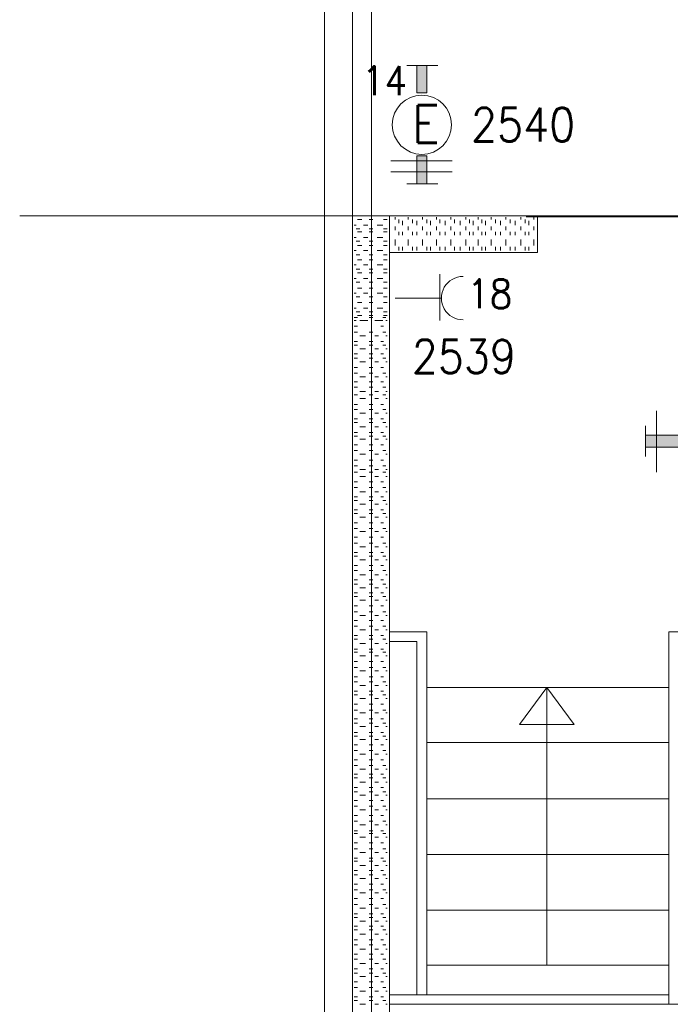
# Model space of a CAD drawing. Header units: metres. Extents: x -119 to 0, y 0 to 84.
# Tile 6 of 53: x -106.45 to -102.94, y 43.65 to 48.96. Entities that reach past the tile are written whole.
import ezdxf
from ezdxf.enums import TextEntityAlignment as Align

# ---------------------------------------------------------------- set-up
doc = ezdxf.new("R2010")
doc.units = ezdxf.units.M
doc.header["$MEASUREMENT"] = 0
doc.layers.add('Level 1', color=1, linetype='Continuous', lineweight=0)
doc.styles.add('Style-STANDARD', font='STANDARD.shx')

# ---------------------------------------------------------------- blocks, each defined once
blk = doc.blocks.new('1260')
at = {"layer": 'Level 1', "color": 1, "linetype": 'Continuous', "lineweight": 0}
for p, q in [((-630.0001, -100), (-630.0001, 100)), ((630.0001, -100), (630.0001, 100))]:
    blk.add_line(p, q, dxfattribs=at)
blk.add_circle((0, 0), 200, dxfattribs=at)
at = {"layer": 'Level 1', "color": 1, "linetype": 'Continuous', "lineweight": 0, "extrusion": (0, 0, -1)}
blk.add_solid([(200, 40), (630.0001, 40), (200, -40), (630.0001, -40)], dxfattribs=at)
at = {"layer": 'Level 1', "color": 1, "linetype": 'Continuous', "lineweight": 0}
blk.add_solid([(200, -40), (630.0001, -40), (200, 40), (630.0001, 40)], dxfattribs=at)
for points in [[(-200, 40), (-630.0001, 40), (-630.0001, -40), (-200, -40)], [(200, -40), (630.0001, -40), (630.0001, 40), (200, 40)]]:
    blk.add_3dface(points, dxfattribs=at)
at = {"layer": 'Level 1', "color": 1, "linetype": 'Continuous', "lineweight": 0, "style": 'Style-STANDARD'}
blk.add_text('A', height=250, dxfattribs=at).set_placement((-77.7681, -128.6793))

msp = doc.modelspace()

# ---------------------------------------------------------------- linework, layer by layer
at = {"layer": 'Level 1', "color": 11, "linetype": 'Continuous', "lineweight": 0}
for p, q in [((-104.555, 62.0781), (-104.555, 35.3542)), ((-106.4536, 47.8994), (-6.9068, 47.8994))]:
    msp.add_line(p, q, dxfattribs=at)
at = {"layer": 'Level 1', "color": 1, "linetype": 'Continuous', "lineweight": 0}
for p, q in [((-104.8084, 57.0997), (-104.8084, 48.1606)), ((-104.6564, 51.1702), (-104.6564, 47.8994)), ((-104.364, 48.7103), (-104.1964, 48.7103)), ((-104.4498, 48.1957), (-104.1184, 48.1957)), ((-104.8084, 41.9699), (-104.8084, 48.1684)), ((-104.4498, 48.1372), (-104.1184, 48.1372)), ((-104.364, 48.071), (-104.1964, 48.071)), ((-104.6564, 42.1063), (-104.6564, 47.8994)), ((-103.6584, 47.8994), (-104.6564, 47.8994)), ((-104.6057, 47.8799), (-104.6291, 47.8799)), ((-104.5472, 47.8799), (-104.5667, 47.8799)), ((-104.4693, 47.8799), (-104.4888, 47.8799)), ((-104.4576, 42.309), (-104.4576, 47.8994)), ((-104.4576, 47.8487), (-104.4576, 47.8721)), ((-104.4264, 47.8799), (-104.4264, 47.8916)), ((-104.4069, 47.8604), (-104.4069, 47.8799)), ((-104.3874, 47.8487), (-104.3874, 47.8721)), ((-104.3562, 47.8799), (-104.3562, 47.8916)), ((-104.3328, 47.8604), (-104.3328, 47.8799)), ((-104.3094, 47.8487), (-104.3094, 47.8721)), ((-104.2782, 47.8799), (-104.2782, 47.8916)), ((-104.2548, 47.8604), (-104.2548, 47.8799)), ((-104.2354, 47.8487), (-104.2354, 47.8721)), ((-104.2042, 47.8799), (-104.2042, 47.8916)), ((-104.1847, 47.8604), (-104.1847, 47.8799)), ((-104.1574, 47.8487), (-104.1574, 47.8721)), ((-104.1262, 47.8799), (-104.1262, 47.8916)), ((-104.1067, 47.8604), (-104.1067, 47.8799)), ((-104.0755, 47.8487), (-104.0755, 47.8721)), ((-104.0443, 47.8799), (-104.0443, 47.8916)), ((-104.0248, 47.8604), (-104.0248, 47.8799)), ((-104.0053, 47.8487), (-104.0053, 47.8721)), ((-103.9781, 47.8799), (-103.9781, 47.8916)), ((-103.9586, 47.8604), (-103.9586, 47.8799)), ((-103.9391, 47.8487), (-103.9391, 47.8721)), ((-103.9079, 47.8799), (-103.9079, 47.8916)), ((-103.8845, 47.8604), (-103.8845, 47.8799)), ((-103.8572, 47.8487), (-103.8572, 47.8721)), ((-103.8299, 47.8799), (-103.8299, 47.8916)), ((-103.8065, 47.8604), (-103.8065, 47.8799)), ((-103.7792, 47.8487), (-103.7792, 47.8721)), ((-103.748, 47.8799), (-103.748, 47.8916)), ((-103.7247, 47.8604), (-103.7247, 47.8799)), ((-103.7197, 47.8945), (-101.7738, 47.8945)), ((-103.7052, 47.8487), (-103.7052, 47.8721)), ((-103.6779, 47.8799), (-103.6779, 47.8916)), ((-103.6584, 47.8994), (-103.6584, 47.7006)), ((-103.6584, 47.8604), (-103.6584, 47.8799)), ((-104.6369, 47.8487), (-104.6486, 47.8487)), ((-104.6174, 47.8292), (-104.6369, 47.8292)), ((-104.6057, 47.8136), (-104.6291, 47.8136)), ((-104.5745, 47.8487), (-104.5979, 47.8487)), ((-104.5472, 47.8292), (-104.5667, 47.8292)), ((-104.5472, 47.8136), (-104.5667, 47.8136)), ((-104.4926, 47.8487), (-104.5238, 47.8487)), ((-104.4693, 47.8292), (-104.4888, 47.8292)), ((-104.4693, 47.8136), (-104.4888, 47.8136)), ((-104.4576, 47.7942), (-104.4576, 47.8136)), ((-104.4264, 47.8214), (-104.4264, 47.8409)), ((-104.4069, 47.7942), (-104.4069, 47.8136)), ((-104.3874, 47.7942), (-104.3874, 47.8136)), ((-104.3562, 47.8214), (-104.3562, 47.8409)), ((-104.3328, 47.7942), (-104.3328, 47.8136)), ((-104.3094, 47.7942), (-104.3094, 47.8136)), ((-104.2782, 47.8214), (-104.2782, 47.8409)), ((-104.2548, 47.7942), (-104.2548, 47.8136)), ((-104.2354, 47.7942), (-104.2354, 47.8136)), ((-104.2042, 47.8214), (-104.2042, 47.8409)), ((-104.1847, 47.7942), (-104.1847, 47.8136)), ((-104.1574, 47.7942), (-104.1574, 47.8136)), ((-104.1262, 47.8214), (-104.1262, 47.8409)), ((-104.1067, 47.7942), (-104.1067, 47.8136)), ((-104.0755, 47.7942), (-104.0755, 47.8136)), ((-104.0443, 47.8214), (-104.0443, 47.8409)), ((-104.0248, 47.7942), (-104.0248, 47.8136)), ((-104.0053, 47.7942), (-104.0053, 47.8136)), ((-103.9781, 47.8214), (-103.9781, 47.8409)), ((-103.9586, 47.7942), (-103.9586, 47.8136)), ((-103.9391, 47.7942), (-103.9391, 47.8136)), ((-103.9079, 47.8214), (-103.9079, 47.8409)), ((-103.8845, 47.7942), (-103.8845, 47.8136)), ((-103.8572, 47.7942), (-103.8572, 47.8136)), ((-103.8299, 47.8214), (-103.8299, 47.8409)), ((-103.8065, 47.7942), (-103.8065, 47.8136)), ((-103.7792, 47.7942), (-103.7792, 47.8136)), ((-103.748, 47.8214), (-103.748, 47.8409)), ((-103.7247, 47.7942), (-103.7247, 47.8136)), ((-103.7052, 47.7942), (-103.7052, 47.8136)), ((-103.6779, 47.8214), (-103.6779, 47.8409)), ((-103.6584, 47.7942), (-103.6584, 47.8136)), ((-104.6369, 47.7825), (-104.6486, 47.7825)), ((-104.6174, 47.763), (-104.6369, 47.763)), ((-104.5745, 47.7825), (-104.5979, 47.7825)), ((-104.5472, 47.763), (-104.5667, 47.763)), ((-104.4926, 47.7825), (-104.5238, 47.7825)), ((-104.4693, 47.763), (-104.4888, 47.763)), ((-104.4264, 47.7396), (-104.4264, 47.7708)), ((-104.3562, 47.7396), (-104.3562, 47.7708)), ((-104.2782, 47.7396), (-104.2782, 47.7708)), ((-104.2042, 47.7396), (-104.2042, 47.7708)), ((-104.1262, 47.7396), (-104.1262, 47.7708)), ((-104.0443, 47.7396), (-104.0443, 47.7708)), ((-103.9781, 47.7396), (-103.9781, 47.7708)), ((-103.9079, 47.7396), (-103.9079, 47.7708)), ((-103.8299, 47.7396), (-103.8299, 47.7708)), ((-103.748, 47.7396), (-103.748, 47.7708)), ((-103.6779, 47.7396), (-103.6779, 47.7708)), ((-104.6369, 47.7123), (-104.6486, 47.7123)), ((-104.6057, 47.7396), (-104.6291, 47.7396)), ((-104.5745, 47.7123), (-104.5979, 47.7123)), ((-104.5472, 47.7396), (-104.5667, 47.7396)), ((-104.4926, 47.7123), (-104.5238, 47.7123)), ((-104.4693, 47.7396), (-104.4888, 47.7396)), ((-104.4576, 47.7123), (-104.4576, 47.7318)), ((-104.4069, 47.7123), (-104.4069, 47.7318)), ((-104.3874, 47.7123), (-104.3874, 47.7318)), ((-104.3328, 47.7123), (-104.3328, 47.7318)), ((-104.3094, 47.7123), (-104.3094, 47.7318)), ((-104.2548, 47.7123), (-104.2548, 47.7318)), ((-104.2354, 47.7123), (-104.2354, 47.7318)), ((-104.1847, 47.7123), (-104.1847, 47.7318)), ((-104.1574, 47.7123), (-104.1574, 47.7318)), ((-104.1067, 47.7123), (-104.1067, 47.7318)), ((-104.0755, 47.7123), (-104.0755, 47.7318)), ((-104.0248, 47.7123), (-104.0248, 47.7318)), ((-104.0053, 47.7123), (-104.0053, 47.7318)), ((-103.9586, 47.7123), (-103.9586, 47.7318)), ((-103.9391, 47.7123), (-103.9391, 47.7318)), ((-103.8845, 47.7123), (-103.8845, 47.7318)), ((-103.8572, 47.7123), (-103.8572, 47.7318)), ((-103.8065, 47.7123), (-103.8065, 47.7318)), ((-103.7792, 47.7123), (-103.7792, 47.7318)), ((-103.7247, 47.7123), (-103.7247, 47.7318)), ((-103.7052, 47.7123), (-103.7052, 47.7318)), ((-103.6584, 47.7123), (-103.6584, 47.7318)), ((-104.6174, 47.6889), (-104.6369, 47.6889)), ((-104.6057, 47.6616), (-104.6291, 47.6616)), ((-104.5472, 47.6889), (-104.5667, 47.6889)), ((-104.5472, 47.6616), (-104.5667, 47.6616)), ((-104.4693, 47.6889), (-104.4888, 47.6889)), ((-104.4693, 47.6616), (-104.4888, 47.6616)), ((-104.4576, 47.7006), (-103.6584, 47.7006)), ((-104.6369, 47.6343), (-104.6486, 47.6343)), ((-104.6174, 47.6109), (-104.6369, 47.6109)), ((-104.5745, 47.6343), (-104.5979, 47.6343)), ((-104.5472, 47.6109), (-104.5667, 47.6109)), ((-104.4926, 47.6343), (-104.5238, 47.6343)), ((-104.4693, 47.6109), (-104.4888, 47.6109)), ((-104.6369, 47.5603), (-104.6486, 47.5603)), ((-104.6057, 47.5914), (-104.6291, 47.5914)), ((-104.5745, 47.5603), (-104.5979, 47.5603)), ((-104.5472, 47.5914), (-104.5667, 47.5914)), ((-104.4926, 47.5603), (-104.5238, 47.5603)), ((-104.4693, 47.5914), (-104.4888, 47.5914)), ((-104.1847, 47.5836), (-104.1847, 47.3341)), ((-104.6174, 47.5408), (-104.6369, 47.5408)), ((-104.6057, 47.5096), (-104.6291, 47.5096)), ((-104.5472, 47.5408), (-104.5667, 47.5408)), ((-104.5472, 47.5096), (-104.5667, 47.5096)), ((-104.4693, 47.5408), (-104.4888, 47.5408)), ((-104.4693, 47.5096), (-104.4888, 47.5096)), ((-104.6369, 47.4823), (-104.6486, 47.4823)), ((-104.6174, 47.4628), (-104.6369, 47.4628)), ((-104.5745, 47.4823), (-104.5979, 47.4823)), ((-104.5472, 47.4628), (-104.5667, 47.4628)), ((-104.4926, 47.4823), (-104.5238, 47.4823)), ((-104.4693, 47.4628), (-104.4888, 47.4628)), ((-104.4264, 47.455), (-104.1808, 47.455)), ((-104.6369, 47.4004), (-104.6486, 47.4004)), ((-104.6057, 47.4316), (-104.6291, 47.4316)), ((-104.5745, 47.4004), (-104.5979, 47.4004)), ((-104.5472, 47.4316), (-104.5667, 47.4316)), ((-104.4926, 47.4004), (-104.5238, 47.4004)), ((-104.4693, 47.4316), (-104.4888, 47.4316)), ((-104.6486, 47.3497), (-104.6291, 47.3497)), ((-104.6369, 47.3341), (-104.6486, 47.3341)), ((-104.6174, 47.3809), (-104.6369, 47.3809)), ((-104.6057, 47.3614), (-104.6291, 47.3614)), ((-104.6174, 47.3341), (-104.5862, 47.3341)), ((-104.5745, 47.3341), (-104.5979, 47.3341)), ((-104.5472, 47.3809), (-104.5667, 47.3809)), ((-104.5472, 47.3614), (-104.5667, 47.3614)), ((-104.5667, 47.3497), (-104.5472, 47.3497)), ((-104.5355, 47.3341), (-104.516, 47.3341)), ((-104.4926, 47.3341), (-104.5238, 47.3341)), ((-104.4926, 47.3497), (-104.4771, 47.3497)), ((-104.4693, 47.3809), (-104.4888, 47.3809)), ((-104.4693, 47.3614), (-104.4888, 47.3614)), ((-104.4771, 47.3341), (-104.4693, 47.3341)), ((-104.6486, 47.303), (-104.6291, 47.303)), ((-104.5043, 47.303), (-104.4888, 47.303)), ((-104.6486, 47.2718), (-104.6291, 47.2718)), ((-104.6174, 47.2523), (-104.5862, 47.2523)), ((-104.5667, 47.2718), (-104.5472, 47.2718)), ((-104.5355, 47.2523), (-104.516, 47.2523)), ((-104.4926, 47.2718), (-104.4771, 47.2718)), ((-104.4771, 47.2523), (-104.4693, 47.2523)), ((-104.6486, 47.2211), (-104.6291, 47.2211)), ((-104.6486, 47.2016), (-104.6291, 47.2016)), ((-104.6174, 47.1821), (-104.5862, 47.1821)), ((-104.5667, 47.2211), (-104.5472, 47.2211)), ((-104.5667, 47.2016), (-104.5472, 47.2016)), ((-104.5355, 47.1821), (-104.516, 47.1821)), ((-104.5043, 47.2211), (-104.4888, 47.2211)), ((-104.4926, 47.2016), (-104.4771, 47.2016)), ((-104.4771, 47.1821), (-104.4693, 47.1821)), ((-104.6486, 47.1548), (-104.6291, 47.1548)), ((-104.6486, 47.1314), (-104.6291, 47.1314)), ((-104.5667, 47.1548), (-104.5472, 47.1548)), ((-104.5667, 47.1314), (-104.5472, 47.1314)), ((-104.5043, 47.1548), (-104.4888, 47.1548)), ((-104.4926, 47.1314), (-104.4771, 47.1314)), ((-104.6486, 47.0807), (-104.6291, 47.0807)), ((-104.6174, 47.1119), (-104.5862, 47.1119)), ((-104.5667, 47.0807), (-104.5472, 47.0807)), ((-104.5355, 47.1119), (-104.516, 47.1119)), ((-104.5043, 47.0807), (-104.4888, 47.0807)), ((-104.4771, 47.1119), (-104.4693, 47.1119)), ((-104.6486, 47.0496), (-104.6291, 47.0496)), ((-104.6174, 47.0301), (-104.5862, 47.0301)), ((-104.5667, 47.0496), (-104.5472, 47.0496)), ((-104.5355, 47.0301), (-104.516, 47.0301)), ((-104.4926, 47.0496), (-104.4771, 47.0496)), ((-104.4771, 47.0301), (-104.4693, 47.0301)), ((-104.6486, 47.0028), (-104.6291, 47.0028)), ((-104.6486, 46.9755), (-104.6291, 46.9755)), ((-104.5667, 47.0028), (-104.5472, 47.0028)), ((-104.5667, 46.9755), (-104.5472, 46.9755)), ((-104.5043, 47.0028), (-104.4888, 47.0028)), ((-104.4926, 46.9755), (-104.4771, 46.9755)), ((-104.6486, 46.9326), (-104.6291, 46.9326)), ((-104.6174, 46.9521), (-104.5862, 46.9521)), ((-104.6174, 46.9131), (-104.5862, 46.9131)), ((-104.5667, 46.9326), (-104.5472, 46.9326)), ((-104.5355, 46.9521), (-104.516, 46.9521)), ((-104.5355, 46.9131), (-104.516, 46.9131)), ((-104.4926, 46.9326), (-104.4771, 46.9326)), ((-104.4771, 46.9521), (-104.4693, 46.9521)), ((-104.4771, 46.9131), (-104.4693, 46.9131)), ((-104.6486, 46.8819), (-104.6291, 46.8819)), ((-104.6486, 46.8546), (-104.6291, 46.8546)), ((-104.5667, 46.8819), (-104.5472, 46.8819)), ((-104.5667, 46.8546), (-104.5472, 46.8546)), ((-104.5043, 46.8819), (-104.4888, 46.8819)), ((-104.4926, 46.8546), (-104.4771, 46.8546)), ((-104.6486, 46.804), (-104.6291, 46.804)), ((-104.6174, 46.8351), (-104.5862, 46.8351)), ((-104.5667, 46.804), (-104.5472, 46.804)), ((-104.5355, 46.8351), (-104.516, 46.8351)), ((-104.5043, 46.804), (-104.4888, 46.804)), ((-104.4771, 46.8351), (-104.4693, 46.8351)), ((-103.0151, 46.8468), (-103.0151, 46.5155)), ((-104.6486, 46.7845), (-104.6291, 46.7845)), ((-104.6174, 46.7611), (-104.5862, 46.7611)), ((-104.5667, 46.7845), (-104.5472, 46.7845)), ((-104.5355, 46.7611), (-104.516, 46.7611)), ((-104.4926, 46.7845), (-104.4771, 46.7845)), ((-104.4771, 46.7611), (-104.4693, 46.7611)), ((-104.6486, 46.7299), (-104.6291, 46.7299)), ((-104.6486, 46.7104), (-104.6291, 46.7104)), ((-104.6174, 46.6948), (-104.5862, 46.6948)), ((-104.5667, 46.7299), (-104.5472, 46.7299)), ((-104.5667, 46.7104), (-104.5472, 46.7104)), ((-104.5355, 46.6948), (-104.516, 46.6948)), ((-104.5043, 46.7299), (-104.4888, 46.7299)), ((-104.4926, 46.7104), (-104.4771, 46.7104)), ((-104.4771, 46.6948), (-104.4693, 46.6948)), ((-104.6486, 46.6636), (-104.6291, 46.6636)), ((-104.5667, 46.6636), (-104.5472, 46.6636)), ((-104.5043, 46.6636), (-104.4888, 46.6636)), ((-104.6486, 46.6324), (-104.6291, 46.6324)), ((-104.6174, 46.6129), (-104.5862, 46.6129)), ((-104.5667, 46.6324), (-104.5472, 46.6324)), ((-104.5355, 46.6129), (-104.516, 46.6129)), ((-104.4926, 46.6324), (-104.4771, 46.6324)), ((-104.4771, 46.6129), (-104.4693, 46.6129)), ((-104.6486, 46.5817), (-104.6291, 46.5817)), ((-104.6486, 46.5505), (-104.6291, 46.5505)), ((-104.5667, 46.5817), (-104.5472, 46.5817)), ((-104.5667, 46.5505), (-104.5472, 46.5505)), ((-104.5043, 46.5817), (-104.4888, 46.5817)), ((-104.4926, 46.5505), (-104.4771, 46.5505)), ((-104.6486, 46.5155), (-104.6291, 46.5155)), ((-104.6174, 46.5311), (-104.5862, 46.5311)), ((-104.6174, 46.4921), (-104.5862, 46.4921)), ((-104.5667, 46.5155), (-104.5472, 46.5155)), ((-104.5355, 46.5311), (-104.516, 46.5311)), ((-104.5355, 46.4921), (-104.516, 46.4921)), ((-104.4926, 46.5155), (-104.4771, 46.5155)), ((-104.4771, 46.5311), (-104.4693, 46.5311)), ((-104.4771, 46.4921), (-104.4693, 46.4921)), ((-104.6486, 46.4648), (-104.6291, 46.4648)), ((-104.6486, 46.4336), (-104.6291, 46.4336)), ((-104.5667, 46.4648), (-104.5472, 46.4648)), ((-104.5667, 46.4336), (-104.5472, 46.4336)), ((-104.5043, 46.4648), (-104.4888, 46.4648)), ((-104.4926, 46.4336), (-104.4771, 46.4336)), ((-104.6486, 46.3829), (-104.6291, 46.3829)), ((-104.6174, 46.4102), (-104.5862, 46.4102)), ((-104.5667, 46.3829), (-104.5472, 46.3829)), ((-104.5355, 46.4102), (-104.516, 46.4102)), ((-104.5043, 46.3829), (-104.4888, 46.3829)), ((-104.4771, 46.4102), (-104.4693, 46.4102)), ((-104.6486, 46.3634), (-104.6291, 46.3634)), ((-104.6174, 46.3439), (-104.5862, 46.3439)), ((-104.5667, 46.3634), (-104.5472, 46.3634)), ((-104.5355, 46.3439), (-104.516, 46.3439)), ((-104.4926, 46.3634), (-104.4771, 46.3634)), ((-104.4771, 46.3439), (-104.4693, 46.3439)), ((-104.6486, 46.3127), (-104.6291, 46.3127)), ((-104.6486, 46.2933), (-104.6291, 46.2933)), ((-104.6174, 46.2738), (-104.5862, 46.2738)), ((-104.5667, 46.3127), (-104.5472, 46.3127)), ((-104.5667, 46.2933), (-104.5472, 46.2933)), ((-104.5355, 46.2738), (-104.516, 46.2738)), ((-104.5043, 46.3127), (-104.4888, 46.3127)), ((-104.4926, 46.2933), (-104.4771, 46.2933)), ((-104.4771, 46.2738), (-104.4693, 46.2738)), ((-104.6486, 46.2426), (-104.6291, 46.2426)), ((-104.5667, 46.2426), (-104.5472, 46.2426)), ((-104.5043, 46.2426), (-104.4888, 46.2426)), ((-104.6486, 46.2114), (-104.6291, 46.2114)), ((-104.6486, 46.1646), (-104.6291, 46.1646)), ((-104.6174, 46.1958), (-104.5862, 46.1958)), ((-104.5667, 46.2114), (-104.5472, 46.2114)), ((-104.5667, 46.1646), (-104.5472, 46.1646)), ((-104.5355, 46.1958), (-104.516, 46.1958)), ((-104.5043, 46.1646), (-104.4888, 46.1646)), ((-104.4926, 46.2114), (-104.4771, 46.2114)), ((-104.4771, 46.1958), (-104.4693, 46.1958)), ((-104.6486, 46.1334), (-104.6291, 46.1334)), ((-104.6174, 46.1139), (-104.5862, 46.1139)), ((-104.5667, 46.1334), (-104.5472, 46.1334)), ((-104.5355, 46.1139), (-104.516, 46.1139)), ((-104.4926, 46.1334), (-104.4771, 46.1334)), ((-104.4771, 46.1139), (-104.4693, 46.1139)), ((-104.6486, 46.0827), (-104.6291, 46.0827)), ((-104.6486, 46.0632), (-104.6291, 46.0632)), ((-104.5667, 46.0827), (-104.5472, 46.0827)), ((-104.5667, 46.0632), (-104.5472, 46.0632)), ((-104.5043, 46.0827), (-104.4888, 46.0827)), ((-104.4926, 46.0632), (-104.4771, 46.0632)), ((-104.6486, 46.0126), (-104.6291, 46.0126)), ((-104.6174, 46.0437), (-104.5862, 46.0437)), ((-104.5667, 46.0126), (-104.5472, 46.0126)), ((-104.5355, 46.0437), (-104.516, 46.0437)), ((-104.5043, 46.0126), (-104.4888, 46.0126)), ((-104.4771, 46.0437), (-104.4693, 46.0437)), ((-104.6486, 45.9853), (-104.6291, 45.9853)), ((-104.6174, 45.9619), (-104.5862, 45.9619)), ((-104.5667, 45.9853), (-104.5472, 45.9853)), ((-104.5355, 45.9619), (-104.516, 45.9619)), ((-104.4926, 45.9853), (-104.4771, 45.9853)), ((-104.4771, 45.9619), (-104.4693, 45.9619)), ((-104.6486, 45.9346), (-104.6291, 45.9346)), ((-104.6486, 45.9112), (-104.6291, 45.9112)), ((-104.5667, 45.9346), (-104.5472, 45.9346)), ((-104.5667, 45.9112), (-104.5472, 45.9112)), ((-104.5043, 45.9346), (-104.4888, 45.9346)), ((-104.4926, 45.9112), (-104.4771, 45.9112)), ((-104.6486, 45.8644), (-104.6291, 45.8644)), ((-104.6486, 45.8449), (-104.6291, 45.8449)), ((-104.6174, 45.8917), (-104.5862, 45.8917)), ((-104.5667, 45.8644), (-104.5472, 45.8644)), ((-104.5667, 45.8449), (-104.5472, 45.8449)), ((-104.5355, 45.8917), (-104.516, 45.8917)), ((-104.5043, 45.8644), (-104.4888, 45.8644)), ((-104.4926, 45.8449), (-104.4771, 45.8449)), ((-104.4771, 45.8917), (-104.4693, 45.8917)), ((-104.6486, 45.7942), (-104.6291, 45.7942)), ((-104.6174, 45.8254), (-104.5862, 45.8254)), ((-104.5667, 45.7942), (-104.5472, 45.7942)), ((-104.5355, 45.8254), (-104.516, 45.8254)), ((-104.5043, 45.7942), (-104.4888, 45.7942)), ((-104.4771, 45.8254), (-104.4693, 45.8254)), ((-104.6486, 45.7631), (-104.6291, 45.7631)), ((-104.6174, 45.7436), (-104.5862, 45.7436)), ((-104.5667, 45.7631), (-104.5472, 45.7631)), ((-104.5355, 45.7436), (-104.516, 45.7436)), ((-104.4926, 45.7631), (-104.4771, 45.7631)), ((-104.4771, 45.7436), (-104.4693, 45.7436)), ((-104.6486, 45.7163), (-104.6291, 45.7163)), ((-104.6486, 45.6851), (-104.6291, 45.6851)), ((-104.5667, 45.7163), (-104.5472, 45.7163)), ((-104.5667, 45.6851), (-104.5472, 45.6851)), ((-104.5043, 45.7163), (-104.4888, 45.7163)), ((-104.4926, 45.6851), (-104.4771, 45.6851)), ((-104.6486, 45.6344), (-104.6291, 45.6344)), ((-104.6174, 45.6656), (-104.5862, 45.6656)), ((-104.5667, 45.6344), (-104.5472, 45.6344)), ((-104.5355, 45.6656), (-104.516, 45.6656)), ((-104.5043, 45.6344), (-104.4888, 45.6344)), ((-104.4771, 45.6656), (-104.4693, 45.6656)), ((-104.4576, 45.6539), (-104.2548, 45.6539)), ((-104.2548, 43.6969), (-104.2548, 45.6539)), ((-102.9489, 45.6539), (-102.1497, 45.6539)), ((-102.9489, 43.6462), (-102.9489, 45.6539)), ((-104.6486, 45.6149), (-104.6291, 45.6149)), ((-104.6174, 45.5915), (-104.5862, 45.5915)), ((-104.5667, 45.6149), (-104.5472, 45.6149)), ((-104.5355, 45.5915), (-104.516, 45.5915)), ((-104.4926, 45.6149), (-104.4771, 45.6149)), ((-104.4771, 45.5915), (-104.4693, 45.5915)), ((-104.3094, 45.6032), (-104.4576, 45.6032)), ((-104.3094, 45.6032), (-104.3094, 43.6969)), ((-104.6486, 45.5603), (-104.6291, 45.5603)), ((-104.6486, 45.5447), (-104.6291, 45.5447)), ((-104.6174, 45.5253), (-104.5862, 45.5253)), ((-104.5667, 45.5603), (-104.5472, 45.5603)), ((-104.5667, 45.5447), (-104.5472, 45.5447)), ((-104.5355, 45.5253), (-104.516, 45.5253)), ((-104.5043, 45.5603), (-104.4888, 45.5603)), ((-104.4926, 45.5447), (-104.4771, 45.5447)), ((-104.4771, 45.5253), (-104.4693, 45.5253)), ((-104.6486, 45.4941), (-104.6291, 45.4941)), ((-104.5667, 45.4941), (-104.5472, 45.4941)), ((-104.5043, 45.4941), (-104.4888, 45.4941)), ((-104.6486, 45.4629), (-104.6291, 45.4629)), ((-104.6174, 45.4434), (-104.5862, 45.4434)), ((-104.5667, 45.4629), (-104.5472, 45.4629)), ((-104.5355, 45.4434), (-104.516, 45.4434)), ((-104.4926, 45.4629), (-104.4771, 45.4629)), ((-104.4771, 45.4434), (-104.4693, 45.4434)), ((-104.6486, 45.4122), (-104.6291, 45.4122)), ((-104.6486, 45.3849), (-104.6291, 45.3849)), ((-104.5667, 45.4122), (-104.5472, 45.4122)), ((-104.5667, 45.3849), (-104.5472, 45.3849)), ((-104.5043, 45.4122), (-104.4888, 45.4122)), ((-104.4926, 45.3849), (-104.4771, 45.3849)), ((-104.6486, 45.3342), (-104.6291, 45.3342)), ((-104.6486, 45.3147), (-104.6291, 45.3147)), ((-104.6174, 45.3654), (-104.5862, 45.3654)), ((-104.5667, 45.3342), (-104.5472, 45.3342)), ((-104.5667, 45.3147), (-104.5472, 45.3147)), ((-104.5355, 45.3654), (-104.516, 45.3654)), ((-104.5043, 45.3342), (-104.4888, 45.3342)), ((-104.4926, 45.3147), (-104.4771, 45.3147)), ((-104.4771, 45.3654), (-104.4693, 45.3654)), ((-104.2548, 45.3537), (-102.9489, 45.3537)), ((-103.7558, 45.1549), (-103.6077, 45.3537)), ((-103.6077, 45.3537), (-103.4596, 45.1549)), ((-103.6077, 45.3537), (-103.6077, 43.8567)), ((-104.6486, 45.2641), (-104.6291, 45.2641)), ((-104.6174, 45.2952), (-104.5862, 45.2952)), ((-104.5667, 45.2641), (-104.5472, 45.2641)), ((-104.5355, 45.2952), (-104.516, 45.2952)), ((-104.5043, 45.2641), (-104.4888, 45.2641)), ((-104.4771, 45.2952), (-104.4693, 45.2952)), ((-104.6486, 45.2329), (-104.6291, 45.2329)), ((-104.6174, 45.2173), (-104.5862, 45.2173)), ((-104.5667, 45.2329), (-104.5472, 45.2329)), ((-104.5355, 45.2173), (-104.516, 45.2173)), ((-104.4926, 45.2329), (-104.4771, 45.2329)), ((-104.4771, 45.2173), (-104.4693, 45.2173)), ((-104.6486, 45.1861), (-104.6291, 45.1861)), ((-104.6486, 45.1627), (-104.6291, 45.1627)), ((-104.5667, 45.1861), (-104.5472, 45.1861)), ((-104.5667, 45.1627), (-104.5472, 45.1627)), ((-104.5043, 45.1861), (-104.4888, 45.1861)), ((-104.4926, 45.1627), (-104.4771, 45.1627)), ((-103.4596, 45.1549), (-103.7558, 45.1549)), ((-104.6486, 45.112), (-104.6291, 45.112)), ((-104.6174, 45.1432), (-104.5862, 45.1432)), ((-104.5667, 45.112), (-104.5472, 45.112)), ((-104.5355, 45.1432), (-104.516, 45.1432)), ((-104.5043, 45.112), (-104.4888, 45.112)), ((-104.4771, 45.1432), (-104.4693, 45.1432)), ((-104.6486, 45.0925), (-104.6291, 45.0925)), ((-104.6174, 45.073), (-104.5862, 45.073)), ((-104.5667, 45.0925), (-104.5472, 45.0925)), ((-104.5355, 45.073), (-104.516, 45.073)), ((-104.4926, 45.0925), (-104.4771, 45.0925)), ((-104.4771, 45.073), (-104.4693, 45.073)), ((-104.2548, 45.0574), (-102.9489, 45.0574)), ((-104.6486, 45.0457), (-104.6291, 45.0457)), ((-104.6486, 45.0146), (-104.6291, 45.0146)), ((-104.6174, 44.9951), (-104.5862, 44.9951)), ((-104.5667, 45.0457), (-104.5472, 45.0457)), ((-104.5667, 45.0146), (-104.5472, 45.0146)), ((-104.5355, 44.9951), (-104.516, 44.9951)), ((-104.5043, 45.0457), (-104.4888, 45.0457)), ((-104.4926, 45.0146), (-104.4771, 45.0146)), ((-104.4771, 44.9951), (-104.4693, 44.9951)), ((-104.6486, 44.9639), (-104.6291, 44.9639)), ((-104.5667, 44.9639), (-104.5472, 44.9639)), ((-104.5043, 44.9639), (-104.4888, 44.9639)), ((-104.6486, 44.9327), (-104.6291, 44.9327)), ((-104.6174, 44.9132), (-104.5862, 44.9132)), ((-104.5667, 44.9327), (-104.5472, 44.9327)), ((-104.5355, 44.9132), (-104.516, 44.9132)), ((-104.4926, 44.9327), (-104.4771, 44.9327)), ((-104.4771, 44.9132), (-104.4693, 44.9132)), ((-104.6486, 44.8859), (-104.6291, 44.8859)), ((-104.6486, 44.8664), (-104.6291, 44.8664)), ((-104.6174, 44.843), (-104.5862, 44.843)), ((-104.5667, 44.8859), (-104.5472, 44.8859)), ((-104.5667, 44.8664), (-104.5472, 44.8664)), ((-104.5355, 44.843), (-104.516, 44.843)), ((-104.5043, 44.8859), (-104.4888, 44.8859)), ((-104.4926, 44.8664), (-104.4771, 44.8664)), ((-104.4771, 44.843), (-104.4693, 44.843)), ((-104.6486, 44.8157), (-104.6291, 44.8157)), ((-104.6486, 44.7923), (-104.6291, 44.7923)), ((-104.5667, 44.8157), (-104.5472, 44.8157)), ((-104.5667, 44.7923), (-104.5472, 44.7923)), ((-104.5043, 44.8157), (-104.4888, 44.8157)), ((-104.4926, 44.7923), (-104.4771, 44.7923)), ((-104.6486, 44.7456), (-104.6291, 44.7456)), ((-104.6174, 44.7728), (-104.5862, 44.7728)), ((-104.5667, 44.7456), (-104.5472, 44.7456)), ((-104.5355, 44.7728), (-104.516, 44.7728)), ((-104.5043, 44.7456), (-104.4888, 44.7456)), ((-104.4771, 44.7728), (-104.4693, 44.7728)), ((-104.2548, 44.7534), (-102.9489, 44.7534)), ((-104.6486, 44.7144), (-104.6291, 44.7144)), ((-104.6174, 44.6949), (-104.5862, 44.6949)), ((-104.5667, 44.7144), (-104.5472, 44.7144)), ((-104.5355, 44.6949), (-104.516, 44.6949)), ((-104.4926, 44.7144), (-104.4771, 44.7144)), ((-104.4771, 44.6949), (-104.4693, 44.6949)), ((-104.6486, 44.6637), (-104.6291, 44.6637)), ((-104.6486, 44.6325), (-104.6291, 44.6325)), ((-104.5667, 44.6637), (-104.5472, 44.6637)), ((-104.5667, 44.6325), (-104.5472, 44.6325)), ((-104.5043, 44.6637), (-104.4888, 44.6637)), ((-104.4926, 44.6325), (-104.4771, 44.6325)), ((-104.6486, 44.5818), (-104.6291, 44.5818)), ((-104.6174, 44.613), (-104.5862, 44.613)), ((-104.5667, 44.5818), (-104.5472, 44.5818)), ((-104.5355, 44.613), (-104.516, 44.613)), ((-104.5043, 44.5818), (-104.4888, 44.5818)), ((-104.4771, 44.613), (-104.4693, 44.613)), ((-104.6486, 44.5662), (-104.6291, 44.5662)), ((-104.6174, 44.5467), (-104.5862, 44.5467)), ((-104.5667, 44.5662), (-104.5472, 44.5662)), ((-104.5355, 44.5467), (-104.516, 44.5467)), ((-104.4926, 44.5662), (-104.4771, 44.5662)), ((-104.4771, 44.5467), (-104.4693, 44.5467)), ((-104.6486, 44.5156), (-104.6291, 44.5156)), ((-104.6486, 44.4844), (-104.6291, 44.4844)), ((-104.6174, 44.4649), (-104.5862, 44.4649)), ((-104.5667, 44.5156), (-104.5472, 44.5156)), ((-104.5667, 44.4844), (-104.5472, 44.4844)), ((-104.5355, 44.4649), (-104.516, 44.4649)), ((-104.5043, 44.5156), (-104.4888, 44.5156)), ((-104.4926, 44.4844), (-104.4771, 44.4844)), ((-104.4771, 44.4649), (-104.4693, 44.4649)), ((-104.6486, 44.4337), (-104.6291, 44.4337)), ((-104.6486, 44.4181), (-104.6291, 44.4181)), ((-104.5667, 44.4337), (-104.5472, 44.4337)), ((-104.5667, 44.4181), (-104.5472, 44.4181)), ((-104.5043, 44.4337), (-104.4888, 44.4337)), ((-104.4926, 44.4181), (-104.4771, 44.4181)), ((-104.2548, 44.4532), (-102.9489, 44.4532)), ((-104.6486, 44.3674), (-104.6291, 44.3674)), ((-104.6174, 44.3947), (-104.5862, 44.3947)), ((-104.5667, 44.3674), (-104.5472, 44.3674)), ((-104.5355, 44.3947), (-104.516, 44.3947)), ((-104.5043, 44.3674), (-104.4888, 44.3674)), ((-104.4771, 44.3947), (-104.4693, 44.3947)), ((-104.6486, 44.344), (-104.6291, 44.344)), ((-104.6174, 44.3245), (-104.5862, 44.3245)), ((-104.5667, 44.344), (-104.5472, 44.344)), ((-104.5355, 44.3245), (-104.516, 44.3245)), ((-104.4926, 44.344), (-104.4771, 44.344)), ((-104.4771, 44.3245), (-104.4693, 44.3245)), ((-104.6486, 44.2933), (-104.6291, 44.2933)), ((-104.6486, 44.2622), (-104.6291, 44.2622)), ((-104.5667, 44.2933), (-104.5472, 44.2933)), ((-104.5667, 44.2622), (-104.5472, 44.2622)), ((-104.5043, 44.2933), (-104.4888, 44.2933)), ((-104.4926, 44.2622), (-104.4771, 44.2622)), ((-104.6486, 44.2154), (-104.6291, 44.2154)), ((-104.6174, 44.2466), (-104.5862, 44.2466)), ((-104.5667, 44.2154), (-104.5472, 44.2154)), ((-104.5355, 44.2466), (-104.516, 44.2466)), ((-104.5043, 44.2154), (-104.4888, 44.2154)), ((-104.4771, 44.2466), (-104.4693, 44.2466)), ((-104.6486, 44.1842), (-104.6291, 44.1842)), ((-104.6174, 44.1647), (-104.5862, 44.1647)), ((-104.5667, 44.1842), (-104.5472, 44.1842)), ((-104.5355, 44.1647), (-104.516, 44.1647)), ((-104.4926, 44.1842), (-104.4771, 44.1842)), ((-104.4771, 44.1647), (-104.4693, 44.1647)), ((-104.2548, 44.153), (-102.9489, 44.153)), ((-104.6486, 44.1335), (-104.6291, 44.1335)), ((-104.6486, 44.114), (-104.6291, 44.114)), ((-104.6174, 44.0945), (-104.5862, 44.0945)), ((-104.5667, 44.1335), (-104.5472, 44.1335)), ((-104.5667, 44.114), (-104.5472, 44.114)), ((-104.5355, 44.0945), (-104.516, 44.0945)), ((-104.5043, 44.1335), (-104.4888, 44.1335)), ((-104.4926, 44.114), (-104.4771, 44.114)), ((-104.4771, 44.0945), (-104.4693, 44.0945)), ((-104.6486, 44.0672), (-104.6291, 44.0672)), ((-104.6486, 44.0477), (-104.6291, 44.0477)), ((-104.5667, 44.0672), (-104.5472, 44.0672)), ((-104.5667, 44.0477), (-104.5472, 44.0477)), ((-104.5043, 44.0672), (-104.4888, 44.0672)), ((-104.4926, 44.0477), (-104.4771, 44.0477)), ((-104.6486, 43.9932), (-104.6291, 43.9932)), ((-104.6174, 44.0244), (-104.5862, 44.0244)), ((-104.5667, 43.9932), (-104.5472, 43.9932)), ((-104.5355, 44.0244), (-104.516, 44.0244)), ((-104.5043, 43.9932), (-104.4888, 43.9932)), ((-104.4771, 44.0244), (-104.4693, 44.0244)), ((-104.6486, 43.9659), (-104.6291, 43.9659)), ((-104.6174, 43.9425), (-104.5862, 43.9425)), ((-104.5667, 43.9659), (-104.5472, 43.9659)), ((-104.5355, 43.9425), (-104.516, 43.9425)), ((-104.4926, 43.9659), (-104.4771, 43.9659)), ((-104.4771, 43.9425), (-104.4693, 43.9425)), ((-104.6486, 43.9152), (-104.6291, 43.9152)), ((-104.6486, 43.8879), (-104.6291, 43.8879)), ((-104.5667, 43.9152), (-104.5472, 43.9152)), ((-104.5667, 43.8879), (-104.5472, 43.8879)), ((-104.5043, 43.9152), (-104.4888, 43.9152)), ((-104.4926, 43.8879), (-104.4771, 43.8879)), ((-104.6486, 43.8372), (-104.6291, 43.8372)), ((-104.6174, 43.8645), (-104.5862, 43.8645)), ((-104.5667, 43.8372), (-104.5472, 43.8372)), ((-104.5355, 43.8645), (-104.516, 43.8645)), ((-104.5043, 43.8372), (-104.4888, 43.8372)), ((-104.4771, 43.8645), (-104.4693, 43.8645)), ((-104.2548, 43.8567), (-102.9489, 43.8567)), ((-104.6486, 43.8138), (-104.6291, 43.8138)), ((-104.6174, 43.7943), (-104.5862, 43.7943)), ((-104.5667, 43.8138), (-104.5472, 43.8138)), ((-104.5355, 43.7943), (-104.516, 43.7943)), ((-104.4926, 43.8138), (-104.4771, 43.8138)), ((-104.4771, 43.7943), (-104.4693, 43.7943)), ((-104.6486, 43.7671), (-104.6291, 43.7671)), ((-104.6486, 43.7359), (-104.6291, 43.7359)), ((-104.5667, 43.7671), (-104.5472, 43.7671)), ((-104.5667, 43.7359), (-104.5472, 43.7359)), ((-104.5043, 43.7671), (-104.4888, 43.7671)), ((-104.4926, 43.7359), (-104.4771, 43.7359)), ((-104.6486, 43.6852), (-104.6291, 43.6852)), ((-104.6174, 43.7164), (-104.5862, 43.7164)), ((-104.5667, 43.6852), (-104.5472, 43.6852)), ((-104.5355, 43.7164), (-104.516, 43.7164)), ((-104.5043, 43.6852), (-104.4888, 43.6852)), ((-104.4771, 43.7164), (-104.4693, 43.7164)), ((-104.4576, 43.6969), (-102.9489, 43.6969)), ((-104.6486, 43.6657), (-104.6291, 43.6657)), ((-104.6174, 43.6462), (-104.5862, 43.6462)), ((-104.5667, 43.6657), (-104.5472, 43.6657)), ((-104.5355, 43.6462), (-104.516, 43.6462)), ((-104.4926, 43.6657), (-104.4771, 43.6657)), ((-104.4771, 43.6462), (-104.4693, 43.6462)), ((-104.4576, 43.6462), (-102.9489, 43.6462)), ((-102.9489, 43.6462), (-102.1497, 43.6462))]:
    msp.add_line(p, q, dxfattribs=at)
msp.add_circle((-104.2821, 48.3906), 0.1598, dxfattribs=at)
msp.add_arc((-104.0599, 47.455), 0.117, 90, 270.0001, dxfattribs=at)
for points in [[(-104.2548, 48.5621), (-104.3094, 48.5621), (-104.2548, 48.7103), (-104.3094, 48.7103)], [(-104.2548, 48.071), (-104.3094, 48.071), (-104.2548, 48.223), (-104.3094, 48.223)]]:
    msp.add_solid(points, dxfattribs=at)
for points in [[(-104.2548, 48.5621), (-104.3094, 48.5621), (-104.3094, 48.7103), (-104.2548, 48.7103)], [(-104.2548, 48.071), (-104.3094, 48.071), (-104.3094, 48.223), (-104.2548, 48.223)]]:
    msp.add_3dface(points, dxfattribs=at)

# ---------------------------------------------------------------- block references
at = {"layer": 'Level 1', "color": 1, "linetype": 'Continuous', "lineweight": 0, "xscale": 0.000824, "yscale": 0.000824}
msp.add_blockref('1260', (-102.5551, 46.6831), dxfattribs=at)

# ---------------------------------------------------------------- texts
at = {"layer": 'Level 1', "color": 1, "linetype": 'Continuous', "lineweight": 0, "style": 'Style-STANDARD'}
for s, height, p in [('14', 0.1559, (-104.4842, 48.5505)), ('2540', 0.1799, (-103.7357, 48.301)), ('18', 0.1559, (-103.9165, 47.4001)), ('2539', 0.1799, (-104.0557, 47.051))]:
    msp.add_text(s, height=height, dxfattribs=at).set_placement(p, align=Align.CENTER)
msp.add_text('E', height=0.2027, dxfattribs=at).set_placement((-104.3367, 48.2932))

doc.saveas('drawing.dxf')
